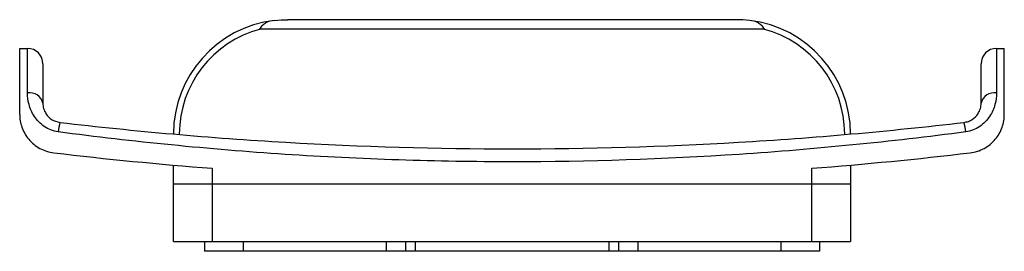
# Paper-space layout '_Vorderseite' of a CAD drawing. Header units: millimetres. Extents: x -25.4 to 25.4, y -5.3 to 6.7.
import ezdxf

# ---------------------------------------------------------------- set-up
doc = ezdxf.new("R2010")
doc.units = ezdxf.units.MM

psp = doc.layouts.new('_Vorderseite')

# ---------------------------------------------------------------- linework, layer by layer
at = {"color": 7, "linetype": 'Continuous', "lineweight": 25}
for p, q in [((11.583, 6.684), (-11.583, 6.684)), ((13.01, 6.2), (-13.01, 6.2)), ((-25.45, 1.782), (-25.45, 5.2)), ((-25.45, 5.2), (-25.05, 5.2)), ((-25.05, 2.9), (-25.05, 5.2)), ((25.05, 5.2), (25.05, 2.9)), ((25.05, 5.2), (25.45, 5.2)), ((25.45, 1.782), (25.45, 5.2)), ((-24.25, 4.4), (-24.25, 2.363)), ((24.25, 2.363), (24.25, 4.4)), ((-17.5, -4.8), (-17.5, -0.839)), ((-15.5, -1.003), (-15.5, -4.8)), ((15.5, -4.8), (15.5, -1.003)), ((17.5, -0.839), (17.5, -4.8)), ((-17.5, -1.8), (17.5, -1.8)), ((-17.5, -4.8), (17.5, -4.8)), ((-15.9, -4.8), (-15.9, -5.3)), ((-13.9, -4.8), (-13.9, -5.3)), ((-6.5, -4.8), (-6.5, -5.3)), ((-5.5, -4.8), (-5.5, -5.3)), ((-5, -4.8), (-5, -5.3)), ((5, -4.8), (5, -5.3)), ((5.5, -4.8), (5.5, -5.3)), ((6.5, -4.8), (6.5, -5.3)), ((13.9, -4.8), (13.9, -5.3)), ((15.9, -4.8), (15.9, -5.3)), ((15.9, -5.3), (-15.9, -5.3))]:
    psp.add_line(p, q, dxfattribs=at)
for centre, radius, start, end in [((-11.583, 0.767), 5.917, 96.8097, 180), ((11.583, 0.767), 5.917, 0, 83.1903), ((-11.583, 0.767), 5.617, 104.7147, 180), ((11.583, 0.767), 5.617, 0, 75.2853), ((-25.05, 4.4), 0.8, 0, 90), ((25.05, 4.4), 0.8, 90, 180), ((-24.94, 2.199), 0.709, 13.3344, 98.9084), ((24.94, 2.199), 0.709, 81.0916, 166.6656), ((-21.311, 0.723), 2.155, 162.5371, 175.7796), ((21.311, 0.723), 2.155, 4.2204, 17.4629)]:
    psp.add_arc(centre, radius, start, end, dxfattribs=at)
for points, knots in [([(-12.284, 6.642), (-12.441, 6.624), (-12.587, 6.592), (-12.785, 6.484), (-12.845, 6.439), (-12.958, 6.329), (-13.009, 6.267), (-13.057, 6.2)], [0, 0, 0, 0, 0.5, 0.5, 0.75, 0.75, 1, 1, 1, 1]), ([(13.057, 6.2), (13.009, 6.266), (12.959, 6.328), (12.846, 6.438), (12.786, 6.483), (12.589, 6.591), (12.441, 6.624), (12.284, 6.642)], [0, 0, 0, 0, 0.25, 0.25, 0.5, 0.5, 1, 1, 1, 1]), ([(-23.46, 0.882), (-23.592, 0.899), (-23.719, 0.933), (-23.959, 1.027), (-24.074, 1.088), (-24.284, 1.231), (-24.379, 1.311), (-24.549, 1.487), (-24.625, 1.583), (-24.756, 1.78), (-24.811, 1.882), (-24.903, 2.088), (-24.94, 2.194), (-25.026, 2.503), (-25.05, 2.705), (-25.05, 2.9)], [0, 0, 0, 0, 0.125, 0.125, 0.25, 0.25, 0.375, 0.375, 0.5, 0.5, 0.625, 0.625, 0.75, 0.75, 1, 1, 1, 1]), ([(25.05, 2.9), (25.05, 2.705), (25.025, 2.5), (24.939, 2.189), (24.902, 2.086), (24.81, 1.88), (24.754, 1.777), (24.558, 1.483), (24.385, 1.299), (24.072, 1.087), (23.956, 1.025), (23.717, 0.932), (23.591, 0.899), (23.46, 0.882)], [0, 0, 0, 0, 0.25, 0.25, 0.375, 0.375, 0.5, 0.5, 0.75, 0.75, 0.875, 0.875, 1, 1, 1, 1]), ([(-24.25, 2.363), (-24.25, 2.279), (-24.24, 2.191), (-24.188, 2.002), (-24.145, 1.902), (-24.012, 1.704), (-23.919, 1.605), (-23.677, 1.447), (-23.527, 1.389), (-23.367, 1.37)], [0, 0, 0, 0, 0.25, 0.25, 0.5, 0.5, 0.75, 0.75, 1, 1, 1, 1]), ([(23.367, 1.37), (23.447, 1.379), (23.523, 1.398), (23.667, 1.451), (23.735, 1.485), (23.916, 1.603), (24.01, 1.702), (24.144, 1.9), (24.187, 2), (24.24, 2.19), (24.25, 2.279), (24.25, 2.363)], [0, 0, 0, 0, 0.125, 0.125, 0.25, 0.25, 0.5, 0.5, 0.75, 0.75, 1, 1, 1, 1]), ([(-25.45, 1.782), (-25.45, 1.562), (-25.415, 1.34), (-25.258, 0.896), (-25.142, 0.687), (-24.823, 0.307), (-24.629, 0.147), (-24.184, -0.095), (-23.94, -0.174), (-23.685, -0.204)], [0, 0, 0, 0, 0.25, 0.25, 0.5, 0.5, 0.75, 0.75, 1, 1, 1, 1]), ([(23.685, -0.204), (23.811, -0.189), (23.937, -0.162), (24.178, -0.085), (24.293, -0.036), (24.627, 0.146), (24.822, 0.306), (25.06, 0.59), (25.129, 0.69), (25.248, 0.898), (25.297, 1.007), (25.414, 1.337), (25.45, 1.562), (25.45, 1.782)], [0, 0, 0, 0, 0.125, 0.125, 0.25, 0.25, 0.5, 0.5, 0.625, 0.625, 0.75, 0.75, 1, 1, 1, 1]), ([(-23.367, 1.37), (-21.426, 1.141), (-19.482, 0.942), (-15.589, 0.599), (-13.639, 0.456), (-7.782, 0.113), (-3.878, 0), (3.919, 0), (7.814, 0.115), (13.651, 0.457), (15.596, 0.599), (19.483, 0.942), (21.425, 1.141), (23.367, 1.37)], [0, 0, 0, 0, 0.125, 0.125, 0.25, 0.25, 0.5, 0.5, 0.75, 0.75, 0.875, 0.875, 1, 1, 1, 1]), ([(23.46, 0.882), (21.513, 0.623), (19.564, 0.397), (15.663, 0.009), (13.711, -0.153), (7.852, -0.541), (3.942, -0.67), (-1.932, -0.671), (-3.891, -0.639), (-7.811, -0.51), (-9.773, -0.413), (-13.696, -0.154), (-15.654, 0.008), (-19.563, 0.397), (-21.514, 0.623), (-23.46, 0.882)], [0, 0, 0, 0, 0.125, 0.125, 0.25, 0.25, 0.5, 0.5, 0.625, 0.625, 0.75, 0.75, 0.875, 0.875, 1, 1, 1, 1])]:
    psp.add_open_spline(points, degree=3, knots=knots, dxfattribs=at)
for points in [[(-12.284, 6.642), (-12.051, 6.67), (-11.817, 6.684), (-11.583, 6.684)], [(12.284, 6.642), (12.051, 6.67), (11.817, 6.684), (11.583, 6.684)], [(-13.057, 6.2), (-13.041, 6.2), (-13.025, 6.2), (-13.01, 6.2)], [(13.01, 6.2), (13.025, 6.2), (13.041, 6.2), (13.057, 6.2)], [(-23.685, -0.204), (-20.962, -0.526), (-18.234, -0.792), (-15.5, -1.003)], [(15.5, -1.003), (18.23, -0.793), (20.959, -0.526), (23.685, -0.204)]]:
    psp.add_open_spline(points, degree=3, dxfattribs=at)

doc.saveas('drawing.dxf')
